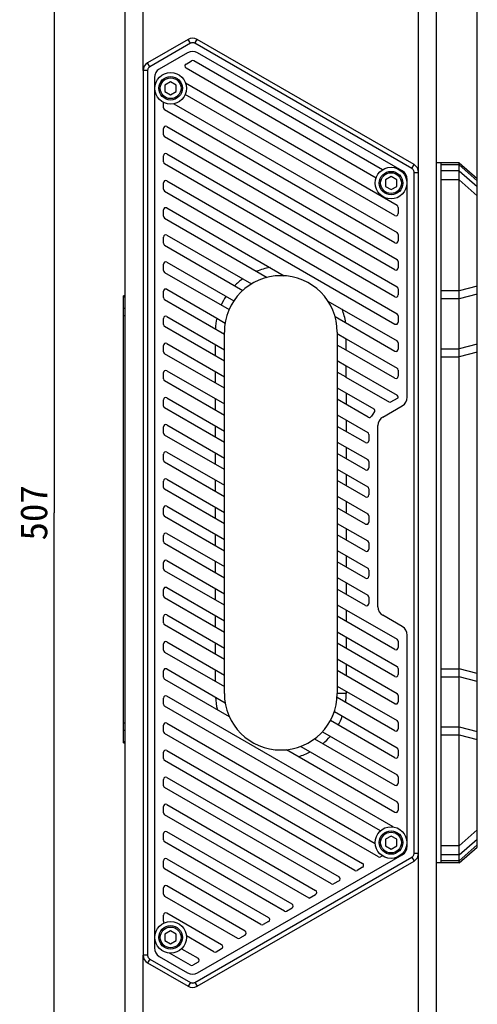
# Model space of a CAD drawing. Header units: millimetres. Extents: x 100 to 429, y 82 to 393.
# Tile 3 of 26: x 188 to 239, y 190 to 299. Entities that reach past the tile are written whole.
import ezdxf
from ezdxf.enums import TextEntityAlignment as Align

# ---------------------------------------------------------------- set-up
doc = ezdxf.new("R2010")
doc.units = ezdxf.units.MM
doc.header["$LTSCALE"] = 32.67
doc.layers.get('0').update_dxf_attribs({"linetype": 'CONTINUOUS'})
doc.layers.add('00_COMPONENTS', color=7, linetype='CONTINUOUS')
doc.layers.add('51__DRAFT_DIMS', color=7, linetype='CONTINUOUS')
doc.styles.get("Standard").update_dxf_attribs({"font": 'simfang.ttf'})
doc.dimstyles.new('DIMSTYLE_1', dxfattribs={"dimtxt": 3, "dimasz": 3, "dimexe": 2.5, "dimexo": 0.5, "dimgap": 0.75, "dimtad": 1, "dimlfac": 2, "dimdsep": 46, "dimtxsty": 'STANDARD', "dimblk": '_FILLED', "dimblk1": '_FILLED', "dimblk2": '_FILLED', "dimcen": 0.09, "dimclrt": 3, "dimazin": 2, "dimtp": 0.3, "dimtm": 0.3, "dimtfac": 1, "dimtofl": 0, "dimtmove": 0, "dimatfit": 3, "dimldrblk": '_FILLED', "dimfxl": 1, "dimtolj": 1, "dimarcsym": 0})
doc.dimstyles.new('DIMSTYLE_6', dxfattribs={"dimtxt": 3, "dimasz": 3, "dimexe": 2.5, "dimexo": 0.5, "dimgap": 0.75, "dimtad": 1, "dimdec": 1, "dimlfac": 2, "dimdsep": 46, "dimtxsty": 'STANDARD', "dimblk": '_FILLED', "dimblk1": '_FILLED', "dimblk2": '_FILLED', "dimcen": 0.09, "dimclrt": 3, "dimazin": 2, "dimtp": 0.8, "dimtm": 0.8, "dimtfac": 1, "dimtdec": 1, "dimtofl": 0, "dimtmove": 0, "dimatfit": 3, "dimldrblk": '_FILLED', "dimfxl": 1, "dimtolj": 1, "dimarcsym": 0})

# ---------------------------------------------------------------- blocks, each defined once
blk = doc.blocks.new('_FILLED')
at = {"color": 0, "linetype": 'ByBlock'}
blk.add_solid([(0, 0), (-1, 0.167), (-1, -0.167)], dxfattribs=at)
blk = doc.blocks.new('*D1')
at = {"layer": '51__DRAFT_DIMS', "color": 4}
for p, q in [((198.79, 369.36), (198.79, 388.55)), ((238.69, 277.66), (238.69, 388.55)), ((198.79, 386.05), (218.74, 386.05)), ((238.69, 386.05), (218.74, 386.05))]:
    blk.add_line(p, q, dxfattribs=at)
at = {"layer": '51__DRAFT_DIMS', "color": 4, "xscale": 3, "yscale": 3, "zscale": 3, "rotation": 180}
blk.add_blockref('_FILLED', (198.79, 386.05), dxfattribs=at)
at = {"layer": '51__DRAFT_DIMS', "color": 4, "xscale": 3, "yscale": 3, "zscale": 3}
blk.add_blockref('_FILLED', (238.69, 386.05), dxfattribs=at)
at = {"layer": '51__DRAFT_DIMS', "color": 3}
blk.add_text('79.8', height=3, dxfattribs=at).set_placement((218.74, 386.8), align=Align.CENTER)
blk = doc.blocks.new('*D12')
at = {"layer": '51__DRAFT_DIMS', "color": 4}
for p, q in [((204.9, 371.08), (189.34, 371.08)), ((191.84, 371.08), (191.84, 244.34)), ((191.84, 117.6), (191.84, 244.34)), ((204.91, 117.6), (189.34, 117.6))]:
    blk.add_line(p, q, dxfattribs=at)
at = {"layer": '51__DRAFT_DIMS', "color": 4, "xscale": 3, "yscale": 3, "zscale": 3}
for p, rotation in [((191.84, 371.08), 90), ((191.84, 117.6), 270)]:
    blk.add_blockref('_FILLED', p, dxfattribs=dict(at, rotation=rotation))
at = {"layer": '51__DRAFT_DIMS', "color": 3}
blk.add_text('507', height=3, rotation=90, dxfattribs=at).set_placement((191.09, 244.34), align=Align.CENTER)

msp = doc.modelspace()

# ---------------------------------------------------------------- linework, layer by layer
at = {"layer": '00_COMPONENTS', "color": 7}
for p, q in [((199.6947, 123.0002), (199.6947, 365.683)), ((234.1947, 123.0002), (234.1947, 365.683)), ((206.6797, 296.7503), (202.1947, 294.1609)), ((231.6947, 282.8852), (207.6797, 296.7503)), ((206.9297, 296.3173), (202.4447, 293.7279)), ((231.4447, 282.4522), (207.4297, 296.3173)), ((206.6301, 295.2813), (203.4947, 293.471)), ((206.4553, 294.0256), (207.0551, 294.372)), ((228.1948, 282.3113), (207.3051, 294.372)), ((230.3947, 282.1959), (207.7301, 295.2813)), ((201.6947, 293.2966), (201.6947, 195.3816)), ((202.1947, 293.2966), (202.1947, 195.3816)), ((206.4553, 293.5926), (227.5009, 281.4419)), ((202.9447, 292.5184), (202.9447, 196.1707)), ((204.7447, 292.0633), (204.1197, 291.7024)), ((204.1197, 291.7024), (204.1197, 290.9807)), ((205.3697, 291.7024), (204.7447, 292.0633)), ((205.3697, 290.9807), (205.3697, 291.7024)), ((229.8197, 278.3711), (206.4071, 291.8884)), ((204.1197, 290.9807), (204.7447, 290.6199)), ((204.7447, 290.6199), (205.3697, 290.9807)), ((229.5697, 277.2455), (206.3523, 290.65)), ((203.9447, 289.1824), (203.9447, 289.7851)), ((229.5697, 274.2434), (204.0697, 288.9658)), ((205.1164, 289.6315), (229.8197, 275.3691)), ((203.9447, 286.1861), (203.9447, 286.8787)), ((204.3197, 287.0952), (229.8197, 272.3728)), ((229.5697, 271.2471), (204.0697, 285.9696)), ((203.9447, 283.184), (203.9447, 283.8767)), ((204.3197, 284.0932), (229.8197, 269.3707)), ((229.5697, 268.2451), (204.0697, 282.9675)), ((236.6947, 283.0916), (234.1947, 283.0916)), ((234.6947, 205.5916), (234.6947, 283.0916)), ((236.6947, 205.5916), (236.6947, 283.0916)), ((236.6947, 283.0916), (238.6947, 281.3416)), ((229.1447, 281.5633), (228.5197, 281.2024)), ((229.7697, 281.2024), (229.1447, 281.5633)), ((230.9447, 257.1384), (230.9447, 281.2433)), ((231.6947, 206.6606), (231.6947, 282.0204)), ((232.1947, 206.6616), (232.1947, 282.0216)), ((238.6947, 207.3416), (238.6947, 281.3416)), ((203.9447, 280.182), (203.9447, 280.8746)), ((204.3197, 281.0911), (229.8197, 266.3687)), ((228.5197, 281.2024), (228.5197, 280.4807)), ((228.5197, 280.4807), (229.1447, 280.1199)), ((229.1447, 280.1199), (229.7697, 280.4807)), ((229.7697, 280.4807), (229.7697, 281.2024)), ((204.0697, 279.9655), (229.5697, 265.243)), ((204.3197, 278.0891), (217.3259, 270.5799)), ((229.9447, 278.1546), (229.9447, 277.462)), ((203.9447, 277.1799), (203.9447, 277.8726)), ((204.0697, 276.9634), (215.4291, 270.405)), ((203.9447, 274.1779), (203.9447, 274.8705)), ((204.3197, 275.087), (212.7247, 270.2344)), ((229.9447, 275.1526), (229.9447, 274.4599)), ((204.0697, 273.9614), (212.7332, 268.9595)), ((203.9447, 271.1758), (203.9447, 271.8685)), ((204.3197, 272.085), (211.7395, 267.8011)), ((229.9447, 272.1563), (229.9447, 271.4636)), ((204.0697, 270.9593), (211.2135, 266.8348)), ((212.7247, 270.2344), (213.6884, 269.6762)), ((199.5447, 218.8686), (199.5447, 268.3685)), ((199.6947, 268.3685), (199.5447, 268.3685)), ((203.9447, 268.1738), (203.9447, 268.8664)), ((204.3197, 269.0829), (209.8606, 265.8839)), ((229.9447, 269.1542), (229.9447, 268.4616)), ((204.0697, 267.9573), (210.6947, 264.1323)), ((222.1567, 267.7909), (229.8197, 263.3666)), ((204.3197, 266.0809), (210.6947, 262.4003)), ((222.9536, 266.0608), (229.5697, 262.241)), ((229.9447, 266.1522), (229.9447, 265.4595)), ((203.9447, 265.1717), (203.9447, 265.8644)), ((210.6947, 261.1303), (204.0697, 264.9552)), ((209.8606, 265.8839), (210.777, 265.3527)), ((210.6947, 224.3416), (210.6947, 264.3416)), ((223.1947, 264.3416), (223.1947, 224.3416)), ((223.1947, 264.1878), (224.1947, 263.6104)), ((203.9447, 262.1697), (203.9447, 262.8623)), ((204.3197, 263.0788), (210.6947, 259.3982)), ((209.6947, 261.7076), (209.6947, 262.9776)), ((224.1947, 262.3402), (223.1947, 262.9178)), ((224.1947, 262.3402), (224.1947, 263.6122)), ((224.1947, 263.6122), (229.8197, 260.3646)), ((229.9447, 263.1501), (229.9447, 262.4575)), ((210.6947, 258.1282), (204.0697, 261.9532)), ((229.5697, 259.2389), (224.1947, 262.3422)), ((223.1947, 261.1897), (224.1947, 260.6124)), ((224.1947, 259.3401), (224.1947, 260.6124)), ((224.1947, 260.6101), (229.8197, 257.3625)), ((203.9447, 259.1676), (203.9447, 259.8603)), ((204.3197, 260.0768), (210.6947, 256.3962)), ((209.6947, 258.7056), (209.6947, 259.9756)), ((224.1947, 259.3424), (223.1947, 259.9195)), ((229.9447, 260.1481), (229.9447, 259.4554)), ((210.6947, 255.1262), (204.0697, 258.9511)), ((229.0265, 256.5505), (224.1947, 259.3401)), ((223.1947, 258.1854), (227.2388, 255.8506)), ((224.1947, 257.6081), (224.1947, 256.3381)), ((203.9447, 256.1656), (203.9447, 256.8582)), ((204.3197, 257.0747), (210.6947, 253.3941)), ((209.6947, 255.7035), (209.6947, 256.9735)), ((226.6256, 254.9346), (223.1947, 256.9154)), ((228.2447, 254.9445), (230.3947, 256.1858)), ((229.8947, 257.0518), (229.0265, 256.5505)), ((210.6947, 252.1241), (204.0697, 255.9491)), ((223.1947, 255.1834), (226.5697, 253.2348)), ((204.3197, 254.0727), (210.6947, 250.3921)), ((209.6947, 252.7015), (209.6947, 253.9715)), ((224.1947, 254.606), (224.1947, 253.336)), ((227.6947, 233.9496), (227.6947, 253.9919)), ((203.9447, 253.1635), (203.9447, 253.8562)), ((210.6947, 249.1221), (204.0697, 252.947)), ((226.3197, 252.1092), (223.1947, 253.9134)), ((226.6947, 253.0183), (226.6947, 252.3257)), ((223.1947, 252.1813), (226.5697, 250.2328)), ((203.9447, 250.1615), (203.9447, 250.8541)), ((204.3197, 251.0706), (210.6947, 247.39)), ((209.6947, 249.6994), (209.6947, 250.9694)), ((226.3197, 249.1071), (223.1947, 250.9113)), ((224.1947, 251.604), (224.1947, 250.334)), ((210.6947, 246.12), (204.0697, 249.945)), ((226.6947, 250.0163), (226.6947, 249.3236)), ((223.1947, 249.1793), (226.5697, 247.2307)), ((224.1947, 248.6019), (224.1947, 247.3319)), ((203.9447, 247.1594), (203.9447, 247.8521)), ((204.3197, 248.0686), (210.6947, 244.388)), ((209.6947, 246.6974), (209.6947, 247.9674)), ((226.3197, 246.1051), (223.1947, 247.9093)), ((210.6947, 243.118), (204.0697, 246.9429)), ((226.6947, 247.0142), (226.6947, 246.3216)), ((223.1947, 246.1772), (226.5697, 244.2287)), ((224.1947, 245.5999), (224.1947, 244.3299)), ((203.9447, 244.1574), (203.9447, 244.85)), ((204.3197, 245.0665), (210.6947, 241.3859)), ((209.6947, 243.6953), (209.6947, 244.9653)), ((226.3197, 243.103), (223.1947, 244.9072)), ((210.6947, 240.1159), (204.0697, 243.9409)), ((223.1947, 243.1752), (226.5697, 241.2266)), ((226.6947, 244.0122), (226.6947, 243.3195)), ((204.3197, 242.0645), (210.6947, 238.3839)), ((224.1947, 242.5978), (224.1947, 241.3278)), ((203.9447, 241.1553), (203.9447, 241.848)), ((210.6947, 237.1139), (204.0697, 240.9388)), ((209.6947, 240.6933), (209.6947, 241.9633)), ((226.3197, 240.101), (223.1947, 241.9052)), ((226.6947, 241.0101), (226.6947, 240.3175)), ((223.1947, 240.1731), (226.5697, 238.2246)), ((203.9447, 238.1533), (203.9447, 238.8459)), ((204.3197, 239.0624), (210.6947, 235.3818)), ((209.6947, 237.6912), (209.6947, 238.9612)), ((226.3197, 237.0989), (223.1947, 238.9031)), ((224.1947, 239.5958), (224.1947, 238.3258)), ((210.6947, 234.1118), (204.0697, 237.9368)), ((226.6947, 238.0081), (226.6947, 237.3154)), ((223.1947, 237.1711), (226.5697, 235.2225)), ((224.1947, 236.5937), (224.1947, 235.3237)), ((203.9447, 235.1512), (203.9447, 235.8439)), ((204.3197, 236.0604), (210.6947, 232.3798)), ((209.6947, 234.6892), (209.6947, 235.9592)), ((226.3197, 234.0969), (223.1947, 235.9011)), ((210.6947, 231.1098), (204.0697, 234.9347)), ((226.6947, 235.006), (226.6947, 234.3134)), ((223.1947, 234.169), (229.8197, 230.3441)), ((224.1947, 233.5917), (224.1947, 232.3217)), ((203.9447, 232.1492), (203.9447, 232.8418)), ((204.3197, 233.0583), (210.6947, 229.3777)), ((209.6947, 231.6871), (209.6947, 232.9571)), ((229.5697, 229.2184), (223.1947, 232.899)), ((230.3947, 231.7557), (228.2447, 232.997)), ((210.6947, 228.1077), (204.0697, 231.9327)), ((223.1947, 231.167), (229.8197, 227.342)), ((204.3197, 230.0563), (210.6947, 226.3757)), ((224.1947, 230.5896), (224.1947, 229.3196)), ((229.9447, 230.1276), (229.9447, 229.4349)), ((230.9447, 207.4459), (230.9447, 230.8031)), ((203.9447, 229.1471), (203.9447, 229.8398)), ((204.0697, 228.9306), (210.6947, 225.1057)), ((209.6947, 228.6851), (209.6947, 229.9551)), ((229.5697, 226.2164), (223.1947, 229.897)), ((223.1947, 228.1649), (229.8197, 224.34)), ((203.9447, 226.1451), (203.9447, 226.8377)), ((204.3197, 227.0542), (210.7778, 223.3256)), ((209.6947, 225.683), (209.6947, 226.953)), ((229.5697, 223.2143), (223.1947, 226.8949)), ((224.1947, 227.5876), (224.1947, 226.3176)), ((229.9447, 227.1255), (229.9447, 226.4329)), ((204.0697, 225.9286), (211.2398, 221.7889)), ((223.1947, 225.1629), (229.8197, 221.3379)), ((224.1947, 224.5855), (224.1947, 224.3416)), ((203.9447, 223.143), (203.9447, 223.8357)), ((229.3981, 209.5731), (204.3197, 224.0522)), ((229.5697, 220.2123), (223.1792, 223.9018)), ((229.9447, 224.1235), (229.9447, 223.4308)), ((227.9626, 209.1319), (204.0697, 222.9265)), ((229.5697, 217.2102), (222.426, 221.3346)), ((222.8704, 222.3481), (229.8197, 218.3359)), ((203.9447, 220.141), (203.9447, 220.8336)), ((204.3197, 221.0501), (227.3986, 207.7255)), ((229.9447, 221.1214), (229.9447, 220.4288)), ((227.739, 206.259), (204.0697, 219.9244)), ((220.6876, 219.3363), (229.5697, 214.2082)), ((221.5453, 220.1111), (229.8197, 215.3338)), ((199.5447, 218.8686), (199.6947, 218.8686)), ((204.3197, 218.0481), (225.989, 205.5373)), ((217.5865, 218.1246), (229.5697, 211.2061)), ((219.1483, 218.4929), (229.8197, 212.3318)), ((229.9447, 218.1194), (229.9447, 217.4267)), ((203.9447, 217.1389), (203.9447, 217.8316)), ((225.1391, 204.758), (204.0697, 216.9224)), ((203.9447, 214.1369), (203.9447, 214.8295)), ((204.3197, 215.046), (223.3891, 204.0363)), ((229.9447, 215.1173), (229.9447, 214.4247)), ((222.5393, 203.2569), (204.0697, 213.9203)), ((203.9447, 211.1348), (203.9447, 211.8275)), ((204.3197, 212.044), (220.7893, 202.5353)), ((229.9447, 212.1153), (229.9447, 211.4226)), ((220.0644, 201.6837), (204.0697, 210.9183)), ((203.9447, 208.1328), (203.9447, 208.8254)), ((218.1894, 201.0342), (204.3197, 209.0419)), ((229.1447, 208.5633), (228.5197, 208.2024)), ((228.5197, 208.2024), (228.5197, 207.4807)), ((229.7697, 208.2024), (229.1447, 208.5633)), ((229.7697, 207.4807), (229.7697, 208.2024)), ((217.3396, 200.2549), (204.0697, 207.9162)), ((228.5197, 207.4807), (229.1447, 207.1199)), ((229.1447, 207.1199), (229.7697, 207.4807)), ((236.6947, 205.5916), (238.6947, 207.3416)), ((204.3197, 206.0399), (215.5896, 199.5332)), ((207.4297, 192.3596), (231.4439, 206.2242)), ((207.7301, 193.4079), (230.3947, 206.4932)), ((228.1899, 206.375), (227.989, 206.259)), ((203.9447, 205.1307), (203.9447, 205.8234)), ((214.7397, 198.7539), (204.0697, 204.9142)), ((207.6797, 191.9266), (231.6947, 205.7916)), ((225.989, 205.1043), (225.3891, 204.758)), ((236.6947, 205.5916), (234.1947, 205.5916)), ((203.9447, 202.1287), (203.9447, 202.8213)), ((212.9897, 198.0322), (204.3197, 203.0378)), ((223.3891, 203.6033), (222.7893, 203.2569)), ((204.0697, 201.9121), (212.1398, 197.2528)), ((220.0644, 201.6837), (220.7893, 202.1022)), ((217.5896, 200.2549), (218.1894, 200.6012)), ((203.9447, 199.1266), (203.9447, 199.8192)), ((210.3898, 196.5312), (204.3197, 200.0358)), ((215.5896, 199.1002), (214.9897, 198.7539)), ((204.7447, 198.0633), (204.1197, 197.7024)), ((204.1197, 197.7024), (204.1197, 196.9807)), ((205.3697, 197.7024), (204.7447, 198.0633)), ((205.3697, 196.9807), (205.3697, 197.7024)), ((209.54, 195.7518), (206.4861, 197.515)), ((212.9897, 197.5992), (212.3898, 197.2528)), ((204.1197, 196.9807), (204.7447, 196.6199)), ((204.7447, 196.6199), (205.3697, 196.9807)), ((203.4947, 195.2181), (206.6301, 193.4079)), ((206.9401, 194.2508), (204.6087, 195.5969)), ((205.9628, 196.0851), (207.79, 195.0301)), ((209.79, 195.7518), (210.3898, 196.0981)), ((202.1945, 194.5161), (206.6797, 191.9266)), ((202.4445, 194.9491), (206.9297, 192.3596)), ((207.79, 194.5971), (207.1901, 194.2508))]:
    msp.add_line(p, q, dxfattribs=at)
at = {"layer": '00_COMPONENTS', "color": 4}
for p, q in [((201.6947, 293.2966), (201.6947, 336.5383)), ((232.1947, 282.0216), (232.1947, 324.3883)), ((206.9297, 296.3173), (206.6797, 296.7503)), ((207.4297, 296.3173), (207.6797, 296.7503)), ((202.1947, 293.2966), (201.6947, 293.2966)), ((202.4447, 293.7279), (202.1947, 294.1609)), ((231.4447, 282.4522), (231.6947, 282.8852)), ((236.6947, 282.8587), (234.6947, 282.8587)), ((236.6947, 282.8587), (238.6947, 281.1087)), ((231.6947, 282.0204), (232.1947, 282.0204)), ((236.6947, 282.2155), (234.6947, 282.2155)), ((236.6947, 282.2155), (238.6947, 280.4655)), ((236.6947, 281.1983), (234.6947, 281.1983)), ((236.6947, 281.1983), (238.6947, 279.4483)), ((238.6947, 269.4271), (236.6947, 268.9093)), ((199.5447, 268.2474), (199.6947, 268.2474)), ((236.6947, 268.9093), (234.6947, 268.9093)), ((238.6947, 268.5432), (236.6947, 268.0255)), ((236.6947, 268.0255), (234.6947, 268.0255)), ((199.6947, 266.9624), (199.5447, 266.9624)), ((199.5447, 266.1833), (199.6947, 266.1833)), ((238.6947, 263.0255), (236.6947, 262.5077)), ((234.6947, 262.5077), (236.6947, 262.5077)), ((234.6947, 261.6238), (236.6947, 261.6238)), ((238.6947, 262.1416), (236.6947, 261.6238)), ((234.6947, 227.0593), (236.6947, 227.0593)), ((238.6947, 226.5416), (236.6947, 227.0593)), ((234.6947, 226.1755), (236.6947, 226.1755)), ((238.6947, 225.6577), (236.6947, 226.1755)), ((224.1947, 224.3416), (223.1947, 224.3416)), ((199.6947, 221.054), (199.5447, 221.054)), ((199.5447, 220.2737), (199.6947, 220.2737)), ((234.6947, 220.6577), (236.6947, 220.6577)), ((236.6947, 220.6577), (238.6947, 220.1399)), ((234.6947, 219.7738), (236.6947, 219.7738)), ((236.6947, 219.7738), (238.6947, 219.256)), ((199.6947, 218.9887), (199.5447, 218.9887)), ((236.6947, 207.4848), (238.6947, 209.2348)), ((236.6947, 206.4677), (238.6947, 208.2177)), ((236.6947, 207.4848), (234.6947, 207.4848)), ((236.6947, 205.8244), (238.6947, 207.5744)), ((231.4447, 206.2247), (231.6947, 205.7916)), ((231.6947, 206.6616), (232.1947, 206.6616)), ((232.1947, 157.9949), (232.1947, 206.6616)), ((236.6947, 206.4677), (234.6947, 206.4677)), ((236.6947, 205.8244), (234.6947, 205.8244)), ((202.1947, 195.3816), (201.6947, 195.3816)), ((201.6947, 145.8449), (201.6947, 195.3816)), ((202.4445, 194.9491), (202.1945, 194.5161)), ((206.9297, 192.3596), (206.6797, 191.9266)), ((207.4297, 192.3596), (207.6797, 191.9266))]:
    msp.add_line(p, q, dxfattribs=at)
at = {"layer": '00_COMPONENTS', "color": 7}
for centre, radius in [((204.7447, 291.3416), 1.75), ((204.7447, 291.3416), 1.3), ((229.1447, 280.8416), 1.75), ((229.1447, 280.8416), 1.3), ((229.1447, 207.8416), 1.75), ((229.1447, 207.8416), 1.3), ((204.7447, 197.3416), 1.75), ((204.7447, 197.3416), 1.3)]:
    msp.add_circle(centre, radius, dxfattribs=at)
at = {"layer": '00_COMPONENTS', "color": 4}
for centre in [(204.7447, 291.3416), (229.1447, 280.8416), (229.1447, 207.8416), (204.7447, 197.3416)]:
    msp.add_circle(centre, 1.15, dxfattribs=at)
at = {"layer": '00_COMPONENTS', "color": 7}
for centre, radius, start, end in [((207.1801, 294.3287), 1.1, 60, 120), ((207.1801, 294.1555), 0.25, 60, 120), ((204.0447, 292.5184), 1.1, 120, 180), ((206.5803, 293.8091), 0.25, 120, 240), ((204.1947, 289.1824), 0.25, 180, 240), ((204.1947, 286.8787), 0.25, 60, 180), ((204.1947, 286.1861), 0.25, 180, 240), ((204.1947, 283.8767), 0.25, 60, 180), ((204.1947, 283.184), 0.25, 180, 240), ((229.8447, 281.2433), 1.1, 0, 60), ((204.1947, 280.8746), 0.25, 60, 180), ((204.1947, 280.182), 0.25, 180, 240), ((204.1947, 277.8726), 0.25, 60, 180), ((229.6947, 278.1546), 0.25, 0, 60), ((204.1947, 277.1799), 0.25, 180, 240), ((229.6947, 277.462), 0.25, 240, 360), ((204.1947, 274.8705), 0.25, 60, 180), ((229.6947, 275.1526), 0.25, 0, 60), ((204.1947, 274.1779), 0.25, 180, 240), ((229.6947, 274.4599), 0.25, 240, 360), ((204.1947, 271.8685), 0.25, 60, 180), ((216.9447, 264.3416), 7.25, 99.513543, 111.700626), ((229.6947, 271.4636), 0.25, 240, 360), ((229.6947, 272.1563), 0.25, 0, 60), ((204.1947, 271.1758), 0.25, 180, 240), ((216.9447, 264.3416), 6.25, 0, 180), ((216.9447, 264.3416), 7.25, 125.614503, 134.860494), ((229.6947, 269.1542), 0.25, 0, 60), ((204.1947, 268.8664), 0.25, 60, 180), ((204.1947, 268.1738), 0.25, 180, 240), ((216.9447, 264.3416), 7.25, 146.888823, 155.591207), ((229.6947, 268.4616), 0.25, 240, 360), ((204.1947, 265.8644), 0.25, 60, 180), ((216.9447, 264.3416), 7.25, 8.299374, 20.486457), ((229.6947, 266.1522), 0.25, 0, 60), ((204.1947, 265.1717), 0.25, 180, 240), ((216.9447, 264.3416), 7.25, 167.717662, 177.131257), ((229.6947, 265.4595), 0.25, 240, 360), ((204.1947, 262.8623), 0.25, 60, 180), ((229.6947, 263.1501), 0.25, 0, 60), ((204.1947, 262.1697), 0.25, 180, 240), ((229.6947, 262.4575), 0.25, 240, 360), ((204.1947, 259.8603), 0.25, 60, 180), ((229.6947, 259.4554), 0.25, 240, 360), ((229.6947, 260.1481), 0.25, 0, 60), ((204.1947, 259.1676), 0.25, 180, 240), ((229.6947, 257.146), 0.25, 0.122708, 60), ((204.1947, 256.8582), 0.25, 60, 180), ((204.1947, 256.1656), 0.25, 180, 240), ((229.8447, 257.1384), 1.1, 300, 360), ((228.7947, 253.9919), 2.1, 135.667236, 150.441365), ((227.1138, 255.6341), 0.25, 315.667236, 60), ((204.1947, 253.8562), 0.25, 60, 180), ((226.7506, 255.1511), 0.25, 240, 330.441365), ((228.7947, 253.9919), 1.1, 120, 180), ((204.1947, 253.1635), 0.25, 180, 240), ((226.4447, 253.0183), 0.25, 0, 60), ((226.4447, 252.3257), 0.25, 240, 360), ((204.1947, 250.8541), 0.25, 60, 180), ((204.1947, 250.1615), 0.25, 180, 240), ((226.4447, 250.0163), 0.25, 0, 60), ((226.4447, 249.3236), 0.25, 240, 360), ((204.1947, 247.8521), 0.25, 60, 180), ((204.1947, 247.1594), 0.25, 180, 240), ((226.4447, 247.0142), 0.25, 0, 60), ((226.4447, 246.3216), 0.25, 240, 360), ((204.1947, 244.85), 0.25, 60, 180), ((204.1947, 244.1574), 0.25, 180, 240), ((226.4447, 244.0122), 0.25, 0, 60), ((226.4447, 243.3195), 0.25, 240, 360), ((204.1947, 241.848), 0.25, 60, 180), ((204.1947, 241.1553), 0.25, 180, 240), ((226.4447, 241.0101), 0.25, 0, 60), ((226.4447, 240.3175), 0.25, 240, 360), ((204.1947, 238.8459), 0.25, 60, 180), ((204.1947, 238.1533), 0.25, 180, 240), ((226.4447, 238.0081), 0.25, 0, 60), ((226.4447, 237.3154), 0.25, 240, 360), ((204.1947, 235.8439), 0.25, 60, 180), ((204.1947, 235.1512), 0.25, 180, 240), ((226.4447, 235.006), 0.25, 0, 60), ((226.4447, 234.3134), 0.25, 240, 360), ((228.7947, 233.9496), 1.1, 180, 240), ((204.1947, 232.8418), 0.25, 60, 180), ((204.1947, 232.1492), 0.25, 180, 240), ((229.8447, 230.8031), 1.1, 0, 60), ((204.1947, 229.8398), 0.25, 60, 180), ((229.6947, 230.1276), 0.25, 0, 60), ((204.1947, 229.1471), 0.25, 180, 240), ((229.6947, 229.4349), 0.25, 240, 360), ((204.1947, 226.8377), 0.25, 60, 180), ((229.6947, 227.1255), 0.25, 0, 60), ((204.1947, 226.1451), 0.25, 180, 240), ((229.6947, 226.4329), 0.25, 240, 360), ((204.1947, 223.8357), 0.25, 60, 180), ((216.9447, 224.3416), 7.25, 183.138168, 194.295867), ((216.9447, 224.3416), 6.25, 180, 360), ((216.9447, 224.3416), 7.25, 352.175032, 360), ((229.6947, 224.1235), 0.25, 0, 60), ((204.1947, 223.143), 0.25, 180, 240), ((229.6947, 223.4308), 0.25, 240, 360), ((216.9469, 224.3416), 6.25, 331.242084, 341.399754), ((216.9469, 224.3416), 7.25, 331.070741, 339.810532), ((229.6947, 221.1214), 0.25, 0, 60), ((204.1947, 220.8336), 0.25, 60, 180), ((229.6947, 220.4288), 0.25, 240, 360), ((204.1947, 220.141), 0.25, 180, 240), ((216.9447, 224.3416), 7.25, 310.137544, 319.160435), ((204.1947, 217.8316), 0.25, 60, 180), ((229.6947, 218.1194), 0.25, 0, 60), ((204.1947, 217.1389), 0.25, 180, 240), ((216.9447, 224.3416), 7.25, 285.704133, 296.861832), ((229.6947, 217.4267), 0.25, 240, 360), ((204.1947, 214.8295), 0.25, 60, 180), ((229.6947, 215.1173), 0.25, 0, 60), ((204.1947, 214.1369), 0.25, 180, 240), ((229.6947, 214.4247), 0.25, 240, 360), ((204.1947, 211.8275), 0.25, 60, 180), ((229.6947, 212.1153), 0.25, 0, 60), ((204.1947, 211.1348), 0.25, 180, 240), ((229.6947, 211.4226), 0.25, 240, 360), ((204.1947, 208.8254), 0.25, 60, 180), ((204.1947, 208.1328), 0.25, 180, 240), ((229.8447, 207.4459), 1.1, 300, 360), ((204.1947, 205.8234), 0.25, 60, 180), ((227.864, 206.4755), 0.25, 240, 300), ((204.1947, 205.1307), 0.25, 180, 240), ((225.864, 205.3208), 0.25, 300, 60), ((223.2641, 203.8198), 0.25, 300, 60), ((225.2641, 204.9745), 0.25, 240, 300), ((204.1947, 202.8213), 0.25, 60, 180), ((222.6643, 203.4734), 0.25, 240, 300), ((204.1947, 202.1287), 0.25, 180, 240), ((220.6643, 202.3187), 0.25, 300, 60), ((218.0644, 200.8177), 0.25, 300, 60), ((204.1947, 199.8192), 0.25, 60, 180), ((215.4646, 199.3167), 0.25, 300, 60), ((217.4646, 200.4714), 0.25, 240, 300), ((204.1947, 199.1266), 0.25, 180, 228.686288), ((214.8647, 198.9704), 0.25, 240, 300), ((212.8647, 197.8157), 0.25, 300, 60), ((210.2648, 196.3146), 0.25, 300, 60), ((212.2648, 197.4693), 0.25, 240, 300), ((204.0447, 196.1707), 1.1, 180, 240), ((209.665, 195.9683), 0.25, 240, 300), ((207.0651, 194.4673), 0.25, 240, 300), ((207.665, 194.8136), 0.25, 300, 60), ((207.1801, 194.3605), 1.1, 240, 300)]:
    msp.add_arc(centre, radius, start, end, dxfattribs=at)
for points in [[(207.6797, 296.7503), (207.3714, 296.9283), (206.988, 296.9283), (206.6797, 296.7503)], [(202.1947, 294.1609), (201.8869, 293.9831), (201.6947, 293.652), (201.6947, 293.2966)], [(232.1947, 282.0216), (232.1943, 282.3768), (232.0024, 282.7076), (231.6947, 282.8852)], [(229.8947, 257.0518), (229.927, 257.0705), (229.9448, 257.1076), (229.9447, 257.1466)], [(231.6947, 205.7916), (232.0037, 205.9708), (232.1954, 206.3044), (232.1947, 206.6616)], [(201.6947, 195.3816), (201.6947, 195.0258), (201.8864, 194.694), (202.1945, 194.5161)], [(206.6797, 191.9266), (206.988, 191.7486), (207.3714, 191.7486), (207.6797, 191.9266)]]:
    msp.add_open_spline(points, degree=3, dxfattribs=at)
for points, knots in [([(207.4297, 296.3173), (207.3924, 296.3388), (207.3109, 296.3725), (207.1797, 296.3895), (207.0485, 296.3725), (206.967, 296.3388), (206.9297, 296.3173)], [0, 0, 0, 0, 0.24765942, 0.49998814, 0.7523171, 1, 1, 1, 1]), ([(202.4447, 293.7279), (202.4073, 293.7062), (202.3373, 293.6524), (202.2569, 293.5475), (202.2063, 293.426), (202.1947, 293.3393), (202.1947, 293.2966)], [0, 0, 0, 0, 0.24922703, 0.50222719, 0.75388474, 1, 1, 1, 1]), ([(231.6947, 282.0204), (231.6947, 282.0632), (231.6831, 282.1501), (231.6324, 282.2718), (231.5521, 282.3768), (231.4821, 282.4306), (231.4447, 282.4522)], [0, 0, 0, 0, 0.24666824, 0.49842872, 0.75113057, 1, 1, 1, 1]), ([(231.4439, 206.2242), (231.4814, 206.2459), (231.5516, 206.3002), (231.6323, 206.4061), (231.6833, 206.5292), (231.6948, 206.6172), (231.6947, 206.6606)], [0, 0, 0, 0, 0.24766856, 0.49998806, 0.75230789, 1, 1, 1, 1]), ([(202.1947, 195.3816), (202.1947, 195.3386), (202.2063, 195.2513), (202.2571, 195.1294), (202.3374, 195.0244), (202.4072, 194.9706), (202.4445, 194.9491)], [0, 0, 0, 0, 0.24743804, 0.49969956, 0.75213562, 1, 1, 1, 1]), ([(206.9297, 192.3596), (206.967, 192.338), (207.0485, 192.3044), (207.1797, 192.2874), (207.3109, 192.3044), (207.3924, 192.338), (207.4297, 192.3596)], [0, 0, 0, 0, 0.24765941, 0.49998811, 0.75231708, 1, 1, 1, 1])]:
    msp.add_open_spline(points, degree=3, knots=knots, dxfattribs=at)

# ---------------------------------------------------------------- dimensions: what is measured, and where the dimension line sits
at = {"layer": '51__DRAFT_DIMS', "color": 4}
dim = msp.add_linear_dim(base=(238.6947, 386.0529), p1=(198.7929, 368.8617), p2=(238.6947, 277.1559), dimstyle='DIMSTYLE_1', dxfattribs=at)
dim.commit()
dim.dimension.update_dxf_attribs({"geometry": '*D1', "text_midpoint": (218.7174, 386.0529), "dimtype": 160})
dim = msp.add_linear_dim(base=(191.8398, 371.0847), p1=(205.4067, 117.5984), p2=(205.4046, 371.0847), angle=90, dimstyle='DIMSTYLE_6', dxfattribs=at)
dim.commit()
dim.dimension.update_dxf_attribs({"geometry": '*D12', "text_midpoint": (191.8398, 244.3123), "dimtype": 160})

doc.saveas('drawing.dxf')
